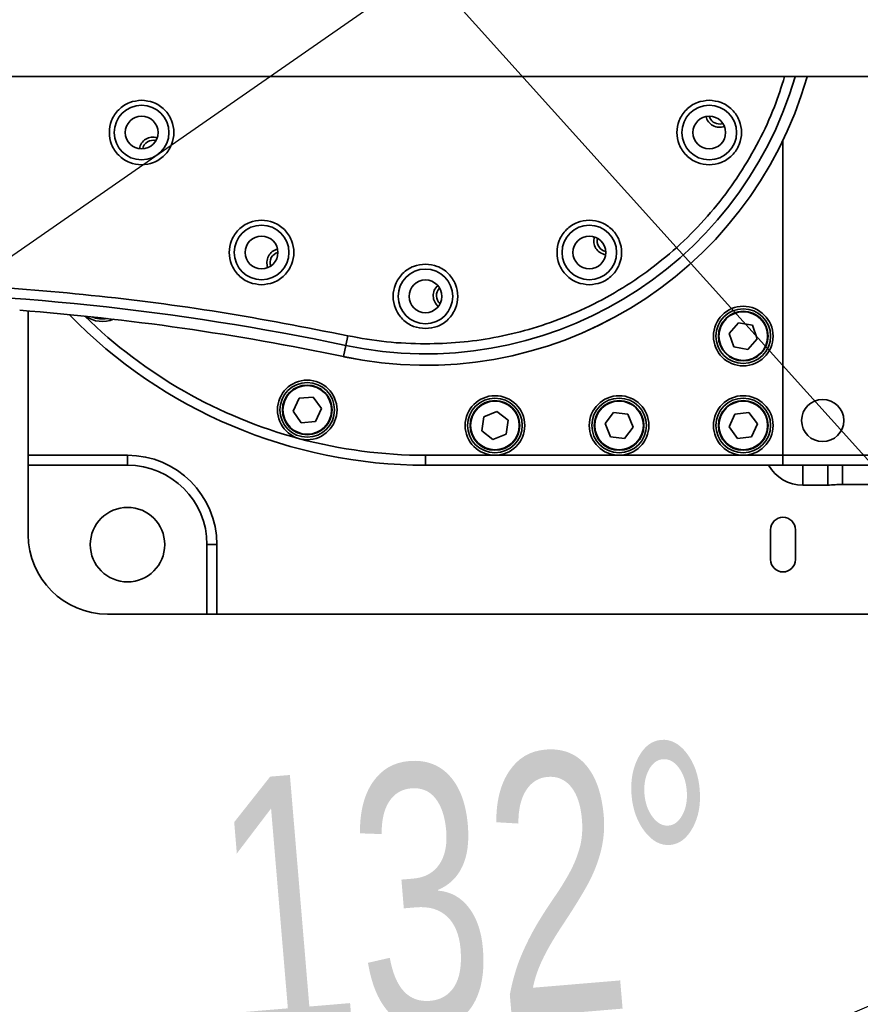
# Model space of a CAD drawing. Header units: millimetres. Extents: x 5 to 298, y 5 to 205.
# Tile 71 of 83: x 222 to 233, y 84 to 97. Entities that reach past the tile are written whole.
import ezdxf

# ---------------------------------------------------------------- set-up
doc = ezdxf.new("R2010")
doc.units = ezdxf.units.MM
doc.linetypes.add('CENTERX2', pattern=[20.32, 12.7, -2.54, 2.54, -2.54])
doc.layers.add('图框', color=7, linetype='Continuous')
doc.layers.add('细实线层', color=7, linetype='Continuous')
doc.styles.add('SLDTEXTSTYLE1', font='TXT', dxfattribs={"width": 0.7})
doc.dimstyles.new('SLDDIMSTYLE0', dxfattribs={"dimtxt": 3.5, "dimasz": 3.5, "dimexe": 0, "dimexo": 0.0625, "dimgap": 0.875, "dimtad": 0, "dimtih": 1, "dimtoh": 1, "dimlfac": 15, "dimrnd": 1e-09, "dimzin": 12, "dimdsep": 46, "dimtxsty": 'SLDTEXTSTYLE1', "dimsah": 1, "dimcen": 0, "dimadec": 0, "dimazin": 3, "dimtfac": 1, "dimtofl": 0, "dimtmove": 0, "dimatfit": 3, "dimfxl": 0, "dimfrac": 2, "dimtolj": 1, "dimtzin": 12, "dimarcsym": 0})
doc.dimstyles.new('SLDDIMSTYLE1', dxfattribs={"dimtxt": 3.5, "dimasz": 3.5, "dimexe": 0, "dimexo": 0.0625, "dimgap": 0.875, "dimtad": 2, "dimdec": 4, "dimlfac": 15, "dimzin": 12, "dimdsep": 46, "dimtxsty": 'SLDTEXTSTYLE1', "dimsah": 1, "dimcen": 0.09, "dimazin": 3, "dimtfac": 1, "dimtofl": 0, "dimtmove": 0, "dimatfit": 3, "dimfxl": 0, "dimfrac": 2, "dimtolj": 1, "dimtzin": 12, "dimarcsym": 0})

# ---------------------------------------------------------------- blocks, each defined once
blk = doc.blocks.new('_D')
at = {"layer": '图框'}
for p, q in [((226.98, 97.965), (183.184, 67.529)), ((183.184, 67.529), (175.979, 62.522)), ((175.979, 62.522), (168.257, 62.522))]:
    blk.add_line(p, q, dxfattribs=at)
blk.add_solid([(183.184, 67.529), (180.003, 65.974), (180.618, 65.089)], dxfattribs=at)
at = {"layer": '图框', "insert": (168.257, 67.033), "char_height": 3.5, "attachment_point": 1, "style": 'SLDTEXTSTYLE1'}
blk.add_mtext('R800', dxfattribs=at)
blk = doc.blocks.new('_D_2')
at = {"layer": '图框'}
blk.add_arc((226.98, 97.965), 15.147, 180, 312, dxfattribs=at)
for points in [[(211.833, 97.965), (211.695, 94.427), (212.765, 94.549)], [(237.116, 86.709), (233.954, 85.115), (234.579, 84.238)]]:
    blk.add_solid(points, dxfattribs=at)
at = {"layer": '图框', "insert": (224.051, 87.046), "char_height": 3.5, "attachment_point": 1, "rotation": 4.8035, "style": 'SLDTEXTSTYLE1'}
blk.add_mtext('132°', dxfattribs=at)
blk = doc.blocks.new('_D_4')
at = {"layer": '图框'}
blk.add_arc((196.98, 97.965), 10.094, 180, 330, dxfattribs=at)
for points in [[(186.886, 97.965), (186.936, 94.424), (187.998, 94.603)], [(205.722, 92.918), (203.078, 90.562), (203.908, 89.877)]]:
    blk.add_solid(points, dxfattribs=at)
at = {"layer": '图框', "insert": (192.69, 92.725), "char_height": 3.5, "attachment_point": 1, "rotation": 355.163, "style": 'SLDTEXTSTYLE1'}
blk.add_mtext('150°', dxfattribs=at)

msp = doc.modelspace()

# ---------------------------------------------------------------- linework, layer by layer
at = {"color": 7, "linetype": 'Continuous', "lineweight": 35}
for p, q in [((230.9358025, 95.8792123), (230.9738955, 95.8871267)), ((231.780406, 91.4316494), (231.780406, 95.6596662)), ((221.6470727, 91.4316494), (221.6470727, 93.3688046)), ((231.1840025, 93.2115826), (231.0597109, 93.0669956)), ((231.3713642, 93.1762363), (231.1840025, 93.2115826)), ((231.0597109, 93.0669956), (231.1227811, 92.8870625)), ((231.4344344, 92.9963032), (231.3713642, 93.1762363)), ((225.9378933, 93.0361202), (225.9103189, 92.9057524)), ((231.3101428, 92.8517163), (231.4344344, 92.9963032)), ((225.9103189, 92.9057524), (225.8785233, 92.7554268)), ((231.1227811, 92.8870625), (231.3101428, 92.8517163)), ((225.2828756, 92.1962984), (225.203123, 92.0231126)), ((225.4727352, 92.2138234), (225.2828756, 92.1962984)), ((225.5828421, 92.0581627), (225.4727352, 92.2138234)), ((225.203123, 92.0231126), (225.3132299, 91.867452)), ((225.5030894, 91.884977), (225.5828421, 92.0581627)), ((227.9408745, 92.0203753), (227.7638655, 91.9495121)), ((228.0907483, 91.9025126), (227.9408745, 92.0203753)), ((225.3132299, 91.867452), (225.5030894, 91.884977)), ((227.7638655, 91.9495121), (227.7367303, 91.7607863)), ((228.0636131, 91.7137867), (228.0907483, 91.9025126)), ((229.5071756, 92.0076923), (229.3913332, 91.8562514)), ((229.6962483, 91.9830903), (229.5071756, 92.0076923)), ((229.7694788, 91.8070474), (229.6962483, 91.9830903)), ((231.134613, 91.9856189), (231.0575013, 91.8112412)), ((231.3241843, 92.0060271), (231.134613, 91.9856189)), ((231.436644, 91.8520576), (231.3241843, 92.0060271)), ((227.7367303, 91.7607863), (227.8866041, 91.6429235)), ((229.3913332, 91.8562514), (229.4645636, 91.6802086)), ((229.6536364, 91.6556066), (229.7694788, 91.8070474)), ((231.0575013, 91.8112412), (231.169961, 91.6572717)), ((231.3595324, 91.67768), (231.436644, 91.8520576)), ((227.8866041, 91.6429235), (228.0636131, 91.7137867)), ((229.4645636, 91.6802086), (229.6536364, 91.6556066)), ((231.169961, 91.6572717), (231.3595324, 91.67768)), ((221.6470727, 91.4316494), (222.980406, 91.4316494)), ((221.6470727, 91.2983161), (221.6470727, 91.4316494)), ((222.980406, 91.4316494), (222.980406, 91.2983161)), ((226.980406, 91.2983161), (226.980406, 91.4316494)), ((226.980406, 91.4316494), (227.9137393, 91.4316494)), ((227.9137393, 91.4316494), (229.580406, 91.4316494)), ((229.580406, 91.4316494), (231.2470727, 91.4316494)), ((231.2470727, 91.4316494), (231.780406, 91.4316494)), ((231.780406, 91.4316494), (231.780406, 91.2983161)), ((222.980406, 91.2983161), (221.6470727, 91.2983161)), ((221.6470727, 91.2983161), (221.6470727, 90.3649828)), ((231.780406, 91.2983161), (226.980406, 91.2983161)), ((239.5813547, 91.2983161), (231.780406, 91.2983161)), ((232.0470727, 91.0316494), (232.0470727, 91.2983161)), ((232.380406, 91.0316494), (232.380406, 91.2983161)), ((232.580406, 91.0401172), (232.580406, 91.2983161)), ((232.380406, 91.0316494), (232.0470727, 91.0316494)), ((240.0936254, 91.0401172), (232.580406, 91.0401172)), ((231.6137393, 90.4316494), (231.6137393, 90.0316494)), ((231.9470727, 90.0316494), (231.9470727, 90.4316494)), ((224.0470727, 89.2983161), (224.0470727, 90.2316494)), ((224.180406, 90.2316494), (224.0470727, 90.2316494)), ((224.180406, 90.2316494), (224.180406, 89.2983161)), ((222.7137393, 89.2983161), (224.0470727, 89.2983161)), ((224.180406, 89.2983161), (224.0470727, 89.2983161)), ((239.780406, 89.2983161), (224.180406, 89.2983161))]:
    msp.add_line(p, q, dxfattribs=at)
at = {"color": 8, "linetype": 'Continuous', "lineweight": 35}
msp.add_line((231.780406, 91.4316494), (239.5813158, 91.4316494), dxfattribs=at)
at = {"color": 7, "linetype": 'Continuous', "lineweight": 35}
for centre, radius in [((223.1698942, 95.7649828), 0.3666667), ((230.7909178, 95.7649828), 0.3666667), ((223.1698942, 95.7649828), 0.22), ((230.7909178, 95.7649828), 0.22), ((224.780406, 94.154471), 0.3666667), ((229.180406, 94.154471), 0.3666667), ((224.780406, 94.154471), 0.22), ((229.180406, 94.154471), 0.22), ((226.980406, 93.5649828), 0.3666667), ((226.980406, 93.5649828), 0.22), ((231.2470727, 93.0316494), 0.4), ((231.2470727, 93.0316494), 0.3666667), ((231.2470727, 93.0316494), 0.3333333), ((231.2470727, 93.0316494), 0.3266667), ((225.3929825, 92.0406377), 0.4), ((225.3929825, 92.0406377), 0.3666667), ((225.3929825, 92.0406377), 0.3333333), ((225.3929825, 92.0406377), 0.3266667), ((227.9137393, 91.8316494), 0.4), ((227.9137393, 91.8316494), 0.3666667), ((227.9137393, 91.8316494), 0.3333333), ((227.9137393, 91.8316494), 0.3266667), ((229.580406, 91.8316494), 0.4), ((229.580406, 91.8316494), 0.3666667), ((229.580406, 91.8316494), 0.3333333), ((229.580406, 91.8316494), 0.3266667), ((231.2470727, 91.8316494), 0.4), ((231.2470727, 91.8316494), 0.3666667), ((231.2470727, 91.8316494), 0.3333333), ((231.2470727, 91.8316494), 0.3266667), ((232.3137393, 91.8983161), 0.2833333), ((222.980406, 90.2316494), 0.5)]:
    msp.add_circle(centre, radius, dxfattribs=at)
for centre, radius, start, end in [((226.980406, 97.9649828), 5.3248929, 258.05728333, 344.17162882), ((230.9266461, 96.0189125), 0.1833333, 192.05392068, 291.69607933), ((230.9266461, 96.0189125), 0.14, 194.02561236, 273.75), ((223.3219397, 95.5204737), 0.1833333, 72.05392186, 171.69607811), ((223.3219397, 95.5204737), 0.14, 74.0256143, 169.72438566), ((229.424915, 94.3065165), 0.1833333, 162.05391807, 261.6960819), ((229.424915, 94.3065165), 0.14, 164.02561213, 259.72438787), ((225.0343358, 94.0187427), 0.1833333, 102.05392097, 201.69607904), ((225.0343358, 94.0187427), 0.14, 104.02561456, 199.72438547), ((219.0134604, 60.2983161), 33.3288397, 78.05728333, 90), ((227.2681798, 93.5744035), 0.1833333, 132.05391973, 231.69608025), ((227.2681798, 93.5744035), 0.14, 134.02561299, 229.72438703), ((219.0134604, 60.2983161), 33.1751883, 78.05728333, 85.6445962), ((226.980406, 97.9649828), 6.6666667, 224.16295711, 270), ((222.6434844, 93.6280612), 0.4, 235.48500246, 292.08354982), ((222.6434844, 93.6280612), 0.3666667, 247.41960492, 280.14894736), ((226.980406, 97.9649828), 6.5333333, 255, 270), ((222.980406, 90.2316494), 1.2, 0, 90), ((222.980406, 90.2316494), 1.0666667, 0, 90), ((231.780406, 90.4316494), 0.1666667, 0, 180), ((222.7137393, 90.3649828), 1.0666667, 180, 270), ((231.780406, 90.0316494), 0.1666667, 180, 0)]:
    msp.add_arc(centre, radius, start, end, dxfattribs=at)
at = {"color": 8, "linetype": 'Continuous', "lineweight": 35}
for centre, radius, start, end in [((226.980406, 97.9649828), 5.3248117, 258.05728333, 344.16735776), ((226.980406, 97.9649828), 5.1711603, 258.05728333, 343.70130353), ((226.980406, 97.9649828), 6.5333333, 225.56983422, 255), ((232.0470727, 91.5649828), 0.5333333, 210, 270)]:
    msp.add_arc(centre, radius, start, end, dxfattribs=at)
at = {"color": 7, "linetype": 'Continuous', "lineweight": 35}
for points, knots in [([(201.964432, 96.5149828), (202.2445081, 96.5149828), (202.7960032, 96.5149828), (203.6667103, 96.5149828), (204.5382688, 96.5149828), (205.4042819, 96.5149828), (206.2494442, 96.5149828), (207.0660855, 96.5149828), (207.8475849, 96.5149828), (208.593643, 96.5149828), (209.3033323, 96.5149828), (209.9721839, 96.5149828), (210.596313, 96.5149828), (211.172013, 96.5149828), (211.7160688, 96.5149828), (212.4204421, 96.5149828), (213.3085788, 96.5149828), (214.4380004, 96.5149828), (215.6373897, 96.5149828), (216.9047619, 96.5149828), (218.1849923, 96.5149828), (219.4715604, 96.5149828), (220.7578529, 96.5149828), (222.0382464, 96.5149828), (223.3072335, 96.5149828), (224.4764004, 96.5149828), (225.5442104, 96.5149828), (226.5117646, 96.5149828), (227.4584276, 96.5149828), (228.3809385, 96.5149828), (229.2748489, 96.5149828), (230.1298987, 96.5149828), (230.9362298, 96.5149828), (231.6868931, 96.5149828), (232.3828515, 96.5149828), (232.9358581, 96.5149828), (233.3657813, 96.5149828), (233.6905207, 96.5149828), (234.014918, 96.5149828), (234.3527836, 96.5149828), (234.7117427, 96.5149828), (235.0897012, 96.5149828), (235.4820122, 96.5149828), (235.8856024, 96.5149828), (236.281045, 96.5149828), (236.6639328, 96.5149828), (237.0302752, 96.5149828), (237.385631, 96.5149828), (237.7240018, 96.5149828), (238.0198631, 96.5149828), (238.2739758, 96.5149828), (238.4878047, 96.5149828), (238.6717018, 96.5149828), (238.8196135, 96.5149828), (238.9297375, 96.5149828), (238.9629568, 96.5149828), (238.9797218, 96.5149828)], [0, 0, 0, 0, 0.0228072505, 0.0449095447, 0.0662382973, 0.0867239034, 0.1062998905, 0.124581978, 0.1418765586, 0.1581391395, 0.1733319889, 0.1876696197, 0.2008389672, 0.2128187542, 0.2238185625, 0.234784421, 0.25652086, 0.2784931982, 0.3037072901, 0.3291369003, 0.3547266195, 0.3803595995, 0.4059736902, 0.4315294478, 0.4569937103, 0.4823422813, 0.5025334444, 0.5226451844, 0.542682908, 0.5626597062, 0.5826001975, 0.6024656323, 0.6217765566, 0.6404751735, 0.6585915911, 0.6761484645, 0.6857428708, 0.695169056, 0.7045700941, 0.7149780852, 0.7266122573, 0.7392506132, 0.7531121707, 0.7682234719, 0.7846159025, 0.8006607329, 0.8178259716, 0.8361469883, 0.8556632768, 0.8764186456, 0.8946965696, 0.9138990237, 0.9340589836, 0.9552120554, 0.9773966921, 1, 1, 1, 1]), ([(223.1698942, 95.3316494), (223.1153864, 95.3374379), (223.031536, 95.3463424), (222.9306196, 95.400378), (222.8612928, 95.4563048), (222.8050059, 95.5257277), (222.7526616, 95.6266147), (222.7260944, 95.7649828), (222.7526616, 95.9033509), (222.8050059, 96.0042378), (222.8612928, 96.0736607), (222.9306196, 96.1295875), (223.031536, 96.1836231), (223.1153864, 96.1925276), (223.1698942, 96.1983161)], [0, 0, 0, 0, 0.1197284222, 0.1841803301, 0.25, 0.3158196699, 0.3802715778, 0.5, 0.6197284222, 0.6841803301, 0.75, 0.8158196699, 0.8802715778, 1, 1, 1, 1]), ([(223.1698942, 96.1983161), (223.2244021, 96.1925276), (223.3082524, 96.1836231), (223.4091688, 96.1295875), (223.4784956, 96.0736607), (223.5347825, 96.0042378), (223.5871268, 95.9033509), (223.613694, 95.7649828), (223.5871268, 95.6266147), (223.5347825, 95.5257277), (223.4784956, 95.4563048), (223.4091688, 95.400378), (223.3082524, 95.3463424), (223.2244021, 95.3374379), (223.1698942, 95.3316494)], [0, 0, 0, 0, 0.1197284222, 0.1841803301, 0.25, 0.3158196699, 0.3802715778, 0.5, 0.6197284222, 0.6841803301, 0.75, 0.8158196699, 0.8802715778, 1, 1, 1, 1]), ([(230.7909178, 95.3316494), (230.7364099, 95.3374379), (230.6525596, 95.3463424), (230.5516431, 95.400378), (230.4823163, 95.4563048), (230.4260295, 95.5257277), (230.3736852, 95.6266147), (230.347118, 95.7649828), (230.3736852, 95.9033509), (230.4260295, 96.0042378), (230.4823163, 96.0736607), (230.5516431, 96.1295875), (230.6525596, 96.1836231), (230.7364099, 96.1925276), (230.7909178, 96.1983161)], [0, 0, 0, 0, 0.1197284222, 0.1841803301, 0.25, 0.3158196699, 0.3802715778, 0.5, 0.6197284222, 0.6841803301, 0.75, 0.8158196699, 0.8802715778, 1, 1, 1, 1]), ([(230.7909178, 96.1983161), (230.8454256, 96.1925276), (230.929276, 96.1836231), (231.0301924, 96.1295875), (231.0995192, 96.0736607), (231.1558061, 96.0042378), (231.2081504, 95.9033509), (231.2347176, 95.7649828), (231.2081504, 95.6266147), (231.1558061, 95.5257277), (231.0995192, 95.4563048), (231.0301924, 95.400378), (230.929276, 95.3463424), (230.8454256, 95.3374379), (230.7909178, 95.3316494)], [0, 0, 0, 0, 0.1197284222, 0.18418033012, 0.25, 0.31581966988, 0.3802715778, 0.5, 0.6197284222, 0.68418033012, 0.75, 0.81581966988, 0.8802715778, 1, 1, 1, 1]), ([(224.780406, 93.7211376), (224.7258982, 93.7269261), (224.6420478, 93.7358306), (224.5411314, 93.7898662), (224.4718046, 93.845793), (224.4155177, 93.9152159), (224.3631734, 94.0161029), (224.3366062, 94.154471), (224.3631734, 94.2928391), (224.4155177, 94.3937261), (224.4718046, 94.463149), (224.5411314, 94.5190757), (224.6420478, 94.5731114), (224.7258982, 94.5820159), (224.780406, 94.5878043)], [0, 0, 0, 0, 0.1197284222, 0.1841803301, 0.25, 0.3158196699, 0.3802715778, 0.5, 0.6197284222, 0.6841803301, 0.75, 0.8158196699, 0.8802715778, 1, 1, 1, 1]), ([(224.780406, 94.5878043), (224.8349138, 94.5820159), (224.9187642, 94.5731114), (225.0196806, 94.5190757), (225.0890074, 94.463149), (225.1452943, 94.3937261), (225.1976386, 94.2928391), (225.2242058, 94.154471), (225.1976386, 94.0161029), (225.1452943, 93.9152159), (225.0890074, 93.845793), (225.0196806, 93.7898662), (224.9187642, 93.7358306), (224.8349138, 93.7269261), (224.780406, 93.7211376)], [0, 0, 0, 0, 0.1197284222, 0.18418033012, 0.25, 0.31581966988, 0.3802715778, 0.5, 0.6197284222, 0.68418033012, 0.75, 0.81581966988, 0.8802715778, 1, 1, 1, 1]), ([(229.180406, 93.7211376), (229.1258982, 93.7269261), (229.0420478, 93.7358306), (228.9411314, 93.7898662), (228.8718046, 93.845793), (228.8155177, 93.9152159), (228.7631734, 94.0161029), (228.7366062, 94.154471), (228.7631734, 94.2928391), (228.8155177, 94.3937261), (228.8718046, 94.463149), (228.9411314, 94.5190757), (229.0420478, 94.5731114), (229.1258982, 94.5820159), (229.180406, 94.5878043)], [0, 0, 0, 0, 0.1197284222, 0.18418033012, 0.25, 0.31581966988, 0.3802715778, 0.5, 0.6197284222, 0.68418033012, 0.75, 0.81581966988, 0.8802715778, 1, 1, 1, 1]), ([(229.180406, 94.5878043), (229.2349138, 94.5820159), (229.3187642, 94.5731114), (229.4196806, 94.5190757), (229.4890074, 94.463149), (229.5452943, 94.3937261), (229.5976386, 94.2928391), (229.6242058, 94.154471), (229.5976386, 94.0161029), (229.5452943, 93.9152159), (229.4890074, 93.845793), (229.4196806, 93.7898662), (229.3187642, 93.7358306), (229.2349138, 93.7269261), (229.180406, 93.7211376)], [0, 0, 0, 0, 0.1197284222, 0.18418033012, 0.25, 0.31581966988, 0.3802715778, 0.5, 0.6197284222, 0.68418033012, 0.75, 0.81581966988, 0.8802715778, 1, 1, 1, 1]), ([(226.980406, 93.1316494), (226.9258982, 93.1374379), (226.8420478, 93.1463424), (226.7411314, 93.200378), (226.6718046, 93.2563048), (226.6155177, 93.3257277), (226.5631734, 93.4266147), (226.5366062, 93.5649828), (226.5631734, 93.7033509), (226.6155177, 93.8042378), (226.6718046, 93.8736607), (226.7411314, 93.9295875), (226.8420478, 93.9836231), (226.9258982, 93.9925276), (226.980406, 93.9983161)], [0, 0, 0, 0, 0.1197284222, 0.1841803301, 0.25, 0.3158196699, 0.3802715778, 0.5, 0.6197284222, 0.6841803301, 0.75, 0.8158196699, 0.8802715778, 1, 1, 1, 1]), ([(226.980406, 93.9983161), (227.0349138, 93.9925276), (227.1187642, 93.9836231), (227.2196806, 93.9295875), (227.2890074, 93.8736607), (227.3452943, 93.8042378), (227.3976386, 93.7033509), (227.4242058, 93.5649828), (227.3976386, 93.4266147), (227.3452943, 93.3257277), (227.2890074, 93.2563048), (227.2196806, 93.200378), (227.1187642, 93.1463424), (227.0349138, 93.1374379), (226.980406, 93.1316494)], [0, 0, 0, 0, 0.1197284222, 0.1841803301, 0.25, 0.3158196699, 0.3802715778, 0.5, 0.6197284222, 0.6841803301, 0.75, 0.8158196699, 0.8802715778, 1, 1, 1, 1]), ([(219.0134604, 93.7604079), (219.5947128, 93.7517677), (220.7572236, 93.7344872), (222.4959083, 93.5917426), (224.2265041, 93.3716062), (225.3674282, 93.1479493), (225.9378933, 93.0361202)], [0, 0, 0, 0, 0.249998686, 0.4999999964, 0.7499986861, 1, 1, 1, 1]), ([(232.580406, 91.0401172), (232.547005, 91.0401172), (232.5136899, 91.0382663), (232.447089, 91.0339378), (232.4137751, 91.0316494), (232.380406, 91.0316494)], [0, 0, 0, 0, 0.5, 0.5, 1, 1, 1, 1])]:
    msp.add_open_spline(points, degree=3, knots=knots, dxfattribs=at)
at = {"color": 8, "linetype": 'Continuous', "lineweight": 35}
msp.add_open_spline([(226.980406, 92.9270746), (227.1340469, 92.9311131), (227.4413347, 92.9391903), (227.9055122, 93.005796), (228.3727271, 93.1149136), (228.841055, 93.2744033), (229.3005896, 93.4834786), (229.7435404, 93.7419032), (230.1621428, 94.0474226), (230.5491219, 94.396278), (230.8979075, 94.7832599), (231.2037065, 95.2017821), (231.4610992, 95.6450459), (231.6644534, 96.0830137), (231.7588741, 96.3792158), (231.8021527, 96.5149828)], degree=3, knots=[0, 0, 0, 0, 0.0715557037, 0.1431141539, 0.2180163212, 0.2948197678, 0.3732150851, 0.4528482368, 0.53332853, 0.6142391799, 0.6951498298, 0.775630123, 0.8552632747, 0.933658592, 1, 1, 1, 1], dxfattribs=at)
at = {"color": 7, "linetype": 'Continuous', "lineweight": 35}
msp.add_open_spline([(225.9378933, 93.0361202), (226.1102235, 93.0043523), (226.454884, 92.9408165), (226.805232, 92.9316552), (226.980406, 92.9270746)], degree=3, dxfattribs=at)
at = {"layer": '图框'}
msp.add_line((226.980406, 97.9649828), (277.9161018, 41.3951615), dxfattribs=at)
msp.add_arc((226.980406, 97.9649828), 53.3333333, 48, 312, dxfattribs=at)
at = {"layer": '细实线层', "linetype": 'CENTERX2'}
msp.add_circle((226.980406, 97.9649828), 30, dxfattribs=at)

# ---------------------------------------------------------------- dimensions: what is measured, and where the dimension line sits
at = {"layer": '图框'}
dim = msp.add_radius_dim(center=(226.980406, 97.9649828), mpoint=(183.1844078, 67.5289025), dimstyle='SLDDIMSTYLE0', dxfattribs=at)
dim.commit()
dim.dimension.update_dxf_attribs({"geometry": '_D', "text_midpoint": (171.3243228, 64.6872489), "dimtype": 164})
for base, line1, line2, picture, middle in [((220.8195349, 84.1274397), ((232.3480177, 97.9649828), (173.6470727, 97.9649828)), ((277.9161018, 41.3951615), (226.980406, 97.9649828)), '_D_2', (228.2487943, 82.8711059)), ((194.3678059, 88.2146266), ((173.6470727, 97.9649828), (232.3480177, 97.9649828)), ((208.7855409, 91.1492849), (196.980406, 97.9649828)), '_D_4', (196.1292467, 87.9066205))]:
    dim = msp.add_angular_dim_2l(base=base, line1=line1, line2=line2, dimstyle='SLDDIMSTYLE1', dxfattribs=at)
    dim.commit()
    dim.dimension.update_dxf_attribs({"geometry": picture, "text_midpoint": middle, "dimtype": 162})

doc.saveas('drawing.dxf')
